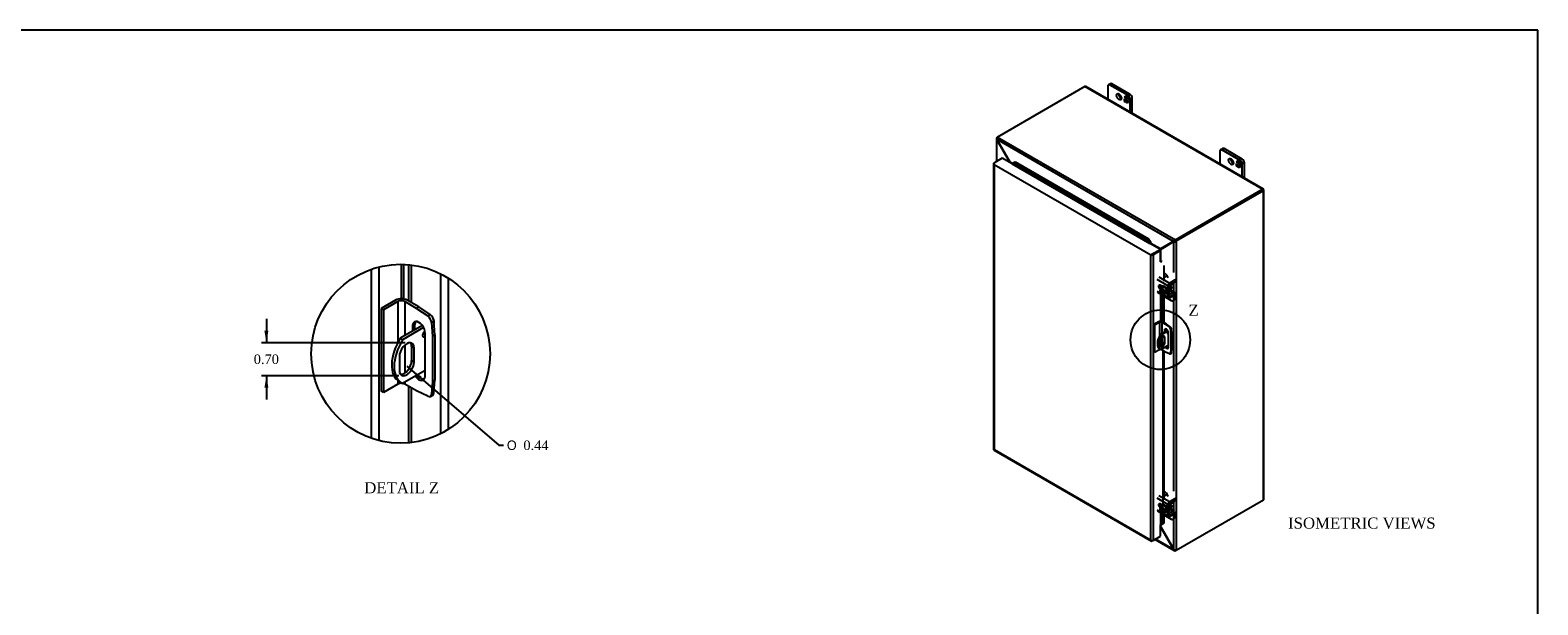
# Model space of a CAD drawing. Header units: inches. Extents: x 1 to 150, y -1 to 99.
# Tile 9 of 9: x 55 to 150, y 63 to 99. Entities that reach past the tile are written whole.
import ezdxf
from ezdxf.enums import TextEntityAlignment as Align
from ezdxf.lldxf.tags import DXFTag

# ---------------------------------------------------------------- set-up
doc = ezdxf.new("R2010")
doc.units = ezdxf.units.IN
doc.header["$MEASUREMENT"] = 0
for name, color, linetype in [('COM40153-1', 7, 'Continuous'), ('COM40153-2', 7, 'Continuous'), ('COM40675', 7, 'Continuous'), ('COM42667', 7, 'Continuous'), ('COM42780', 7, 'Continuous'), ('COM48475', 7, 'Continuous'), ('COM71102-9', 7, 'Continuous'), ('Default', 7, 'Continuous'), ('FET07710', 7, 'Continuous'), ('NTS166105', 7, 'Continuous'), ('SCC19011', 7, 'Continuous'), ('SPR20265', 7, 'Continuous'), ('WAF25035', 7, 'Continuous')]:
    doc.layers.add(name, color=color, linetype=linetype)
doc.styles.add('SEACAD_Solid_Edge_ANSI1_Symbols', font='txt')
doc.styles.add('SEACAD_Times_New_Roman', font='times.ttf')
tags = doc.linetypes.add('CENTER2', pattern=[1.125, 0.75, -0.125, 0.125, -0.125]).pattern_tags.tags
tags[10:11] = [DXFTag(74, 4), DXFTag(75, 0), DXFTag(340, '0'), DXFTag(46, 0.0), DXFTag(50, 0.0), DXFTag(44, 0.0), DXFTag(45, 0.0)]
tags[8:9] = [DXFTag(74, 4), DXFTag(75, 0), DXFTag(340, '0'), DXFTag(46, 0.0), DXFTag(50, 0.0), DXFTag(44, 0.0), DXFTag(45, 0.0)]
tags[6:7] = [DXFTag(74, 4), DXFTag(75, 0), DXFTag(340, '0'), DXFTag(46, 0.0), DXFTag(50, 0.0), DXFTag(44, 0.0), DXFTag(45, 0.0)]
tags[4:5] = [DXFTag(74, 4), DXFTag(75, 0), DXFTag(340, '0'), DXFTag(46, 0.0), DXFTag(50, 0.0), DXFTag(44, 0.0), DXFTag(45, 0.0)]
doc.dimstyles.new('HAMMOND_(STH_-_120x80)', dxfattribs={"dimtxt": 0.6, "dimasz": 0.75, "dimexe": 0.3, "dimexo": 0.3, "dimgap": 0.15, "dimtad": 0, "dimtih": 1, "dimtoh": 1, "dimzin": 0, "dimdsep": 46, "dimtxsty": 'SEACAD_Times_New_Roman', "dimblk1": '_SE_FILLED', "dimblk2": '_SE_FILLED', "dimsah": 1, "dimcen": 0.3, "dimadec": 0, "dimazin": 0, "dimtfac": 0.8, "dimtofl": 0, "dimtmove": 0, "dimatfit": 3, "dimfxl": 1, "dimtolj": 1, "dimtzin": 0, "dimarcsym": 0})

# ---------------------------------------------------------------- blocks, each defined once
blk = doc.blocks.new('SE2')
at = {"layer": 'COM40153-1', "color": 7, "linetype": 'Continuous'}
for p, q in [((125.827, 79.923), (125.827, 79.626)), ((126.31, 80.571), (125.845, 80.303)), ((125.845, 80.303), (125.896, 80.274)), ((126.337, 80.528), (125.896, 80.274)), ((126.085, 80.131), (126.136, 80.101)), ((126.085, 80.131), (126.085, 79.834)), ((126.136, 79.805), (126.136, 80.101)), ((126.555, 80.628), (126.555, 80.68)), ((125.82, 79.397), (125.871, 79.367)), ((126.369, 79.629), (125.896, 79.355)), ((126.085, 79.834), (126.136, 79.805))]:
    blk.add_line(p, q, dxfattribs=at)
for centre, major_axis, start_param, end_param in [((126.195, 80.046), (0.375, 0.65), 1.508132, 3.141593), ((126.246, 80.017), (0.375, 0.65), 1.508132, 3.204257), ((125.981, 80.012), (-0.109, -0.189), 2.356194, 5.497787), ((125.93, 80.041), (-0.109, -0.189), 2.356194, 2.906426), ((126.357, 80.387), (-0.0313, -0.0541), 3.703412, 6.283185), ((126.306, 80.416), (0.0313, 0.0541), 4.093609, 5.331168), ((126.357, 80.387), (-0.0313, -0.0541), 0, 1.076383), ((126.447, 80.68), (-0.108, 0), 2.913169, 3.654418), ((125.981, 79.716), (0.109, 0.189), 2.356194, 5.497787), ((125.93, 79.745), (0.109, 0.189), 3.37676, 5.497787)]:
    blk.add_ellipse(centre, major_axis=major_axis, ratio=0.57735, start_param=start_param, end_param=end_param, dxfattribs=at)
at = {"layer": 'COM40153-2', "color": 7, "linetype": 'Continuous'}
for p, q in [((125.743, 81.104), (125.442, 80.93)), ((125.442, 80.93), (125.442, 79.195)), ((125.492, 80.902), (125.442, 80.93)), ((125.792, 81.075), (125.492, 80.902)), ((125.492, 80.902), (125.492, 79.167)), ((125.792, 81.075), (125.792, 80.211)), ((125.941, 81.075), (125.941, 80.358)), ((126.187, 80.933), (125.941, 81.075)), ((126.236, 80.962), (125.99, 81.104)), ((126.187, 80.933), (126.236, 80.962)), ((126.187, 80.933), (126.423, 80.773)), ((126.472, 80.801), (126.236, 80.962)), ((125.941, 80.161), (125.941, 79.573)), ((126.104, 80.562), (126.154, 80.591)), ((126.104, 80.562), (126.104, 80.453)), ((126.154, 80.481), (126.154, 80.591)), ((126.369, 79.511), (126.369, 80.409)), ((126.423, 80.773), (126.472, 80.801)), ((126.553, 80.662), (126.503, 80.634)), ((126.503, 80.634), (126.524, 80.349)), ((126.524, 80.349), (126.573, 80.377)), ((126.524, 80.349), (126.524, 79.393)), ((126.573, 80.377), (126.553, 80.662)), ((126.573, 80.377), (126.573, 79.421)), ((125.492, 79.167), (125.442, 79.195)), ((125.792, 79.34), (125.492, 79.167)), ((125.792, 79.416), (125.792, 79.34)), ((125.941, 79.381), (125.941, 79.34)), ((126.187, 79.198), (125.941, 79.34)), ((126.423, 79.085), (126.187, 79.198)), ((126.478, 79.083), (126.527, 79.112)), ((126.524, 79.393), (126.503, 79.132)), ((126.503, 79.132), (126.553, 79.16)), ((126.524, 79.393), (126.573, 79.421)), ((126.553, 79.16), (126.573, 79.421))]:
    blk.add_line(p, q, dxfattribs=at)
for centre, major_axis, start_param, end_param in [((125.866, 81.032), (-0.175, 0), 3.926991, 5.497787), ((125.866, 81.032), (-0.105, 0), 3.926991, 5.497787), ((126.237, 80.486), (0.094, -0.162), 0.785398, 3.926991), ((126.286, 80.514), (0.094, -0.162), 3.408746, 3.926991), ((126.415, 80.676), (0.063, -0.108), 0.872665, 2.268928), ((126.465, 80.704), (-0.062, 0.108), 4.014257, 5.410521), ((125.866, 79.297), (0.105, 0), 1.304265, 2.356194), ((125.866, 79.297), (0.105, 0), 0.785398, 1.281716), ((126.237, 79.588), (-0.094, 0.162), 1.73559, 3.926991), ((126.286, 79.616), (-0.094, 0.162), 1.73559, 2.87444), ((126.415, 79.192), (-0.063, 0.108), 2.443461, 3.839724), ((126.465, 79.22), (-0.063, 0.108), 3.141593, 3.839724)]:
    blk.add_ellipse(centre, major_axis=major_axis, ratio=0.57735, start_param=start_param, end_param=end_param, dxfattribs=at)
at = {"layer": 'COM40675', "color": 7, "linetype": 'Continuous'}
for p, q in [((130.659, 88.452), (130.592, 88.413)), ((130.659, 88.452), (130.659, 88.452)), ((130.659, 88.452), (130.659, 88.452)), ((130.592, 88.413), (130.592, 88.413)), ((130.592, 88.413), (130.592, 88.413))]:
    blk.add_line(p, q, dxfattribs=at)
at = {"layer": 'COM42667', "color": 7, "linetype": 'Continuous'}
for p, q in [((126.333, 83.377), (125.647, 83.773)), ((125.748, 83.948), (126.434, 83.552)), ((126.282, 84.025), (126.106, 83.924)), ((126.434, 83.552), (126.775, 83.749)), ((126.775, 83.672), (126.775, 83.749)), ((126.812, 83.723), (126.812, 83.8)), ((125.647, 83.045), (125.944, 82.874)), ((125.676, 82.98), (126.362, 82.584)), ((125.978, 83.333), (125.841, 83.412)), ((125.993, 82.846), (126.333, 82.649)), ((126.333, 82.649), (126.333, 83.377)), ((126.4, 82.688), (126.4, 83.416)), ((126.434, 83.475), (126.775, 83.672)), ((126.775, 82.866), (126.434, 82.669)), ((126.775, 82.788), (126.434, 82.591)), ((126.775, 82.788), (126.775, 82.866)), ((126.812, 82.839), (126.812, 82.917)), ((126.434, 82.669), (126.4, 82.688)), ((126.333, 69.598), (125.647, 69.994)), ((125.748, 70.169), (126.434, 69.773)), ((125.978, 69.554), (125.841, 69.633)), ((126.282, 70.246), (126.106, 70.144)), ((126.333, 68.87), (126.333, 69.598)), ((126.4, 68.909), (126.4, 69.637)), ((126.434, 69.773), (126.775, 69.97)), ((126.434, 69.696), (126.775, 69.893)), ((126.775, 69.893), (126.775, 69.97)), ((126.812, 69.944), (126.812, 70.021)), ((125.647, 69.266), (125.944, 69.095)), ((125.676, 69.201), (126.362, 68.805)), ((125.993, 69.066), (126.333, 68.87)), ((126.434, 68.889), (126.4, 68.909)), ((126.775, 69.086), (126.434, 68.889)), ((126.775, 69.009), (126.434, 68.812)), ((126.775, 69.009), (126.775, 69.086)), ((126.812, 69.06), (126.812, 69.137))]:
    blk.add_line(p, q, dxfattribs=at)
for centre, major_axis, start_param, end_param in [((126.064, 83.948), (0.06, 0), 4.906133, 5.497787), ((126.687, 83.8), (-0.125, 0), 2.356194, 3.141593), ((126.687, 83.723), (-0.125, 0), 2.356194, 3.141593), ((125.841, 83.297), (0.07, -0.122), 2.356194, 5.249698), ((125.908, 83.336), (0.07, -0.122), 3.6401, 5.141192), ((126.434, 83.436), (0.072, 0.124), 0.785398, 2.356194), ((126.434, 83.436), (0.024, 0.0416), 0.785398, 2.356194), ((126.687, 82.917), (-0.125, 0), 2.356194, 3.141593), ((126.687, 82.839), (-0.125, 0), 2.356194, 3.141593), ((126.434, 82.708), (0.072, 0.124), 2.356194, 3.926991), ((126.434, 82.708), (0.024, 0.0416), 2.356194, 3.926991), ((125.841, 69.518), (0.07, -0.122), 2.356194, 5.249698), ((125.908, 69.557), (0.07, -0.122), 3.6401, 5.141192), ((126.064, 70.169), (0.06, 0), 4.906133, 5.497787), ((126.434, 69.656), (0.072, 0.124), 0.785398, 2.356194), ((126.434, 69.656), (0.024, 0.0416), 0.785398, 2.356194), ((126.687, 70.021), (-0.125, 0), 2.356194, 3.141593), ((126.687, 69.944), (-0.125, 0), 2.356194, 3.141593), ((126.434, 68.929), (0.071, 0.124), 2.356194, 3.926991), ((126.434, 68.929), (0.024, 0.0416), 2.356194, 3.926991), ((126.687, 69.137), (-0.125, 0), 2.356194, 3.141593), ((126.687, 69.06), (-0.125, 0), 2.356194, 3.141593)]:
    blk.add_ellipse(centre, major_axis=major_axis, ratio=0.57735, start_param=start_param, end_param=end_param, dxfattribs=at)
at = {"layer": 'COM42780', "color": 7, "linetype": 'Continuous'}
for p, q in [((126.179, 84.123), (126.075, 84.183)), ((126.4, 82.761), (126.402, 82.76)), ((126.439, 82.864), (126.439, 83.349)), ((126.439, 82.864), (126.473, 82.844)), ((126.461, 83.491), (126.472, 83.485)), ((126.472, 83.485), (126.676, 83.607)), ((126.473, 83.408), (126.677, 83.53)), ((126.677, 82.958), (126.473, 82.844)), ((126.477, 83.074), (126.677, 82.958)), ((126.747, 82.964), (126.508, 83.102)), ((126.669, 83.611), (126.676, 83.607)), ((126.71, 82.556), (126.71, 82.75)), ((126.777, 82.595), (126.777, 82.789)), ((126.075, 82.718), (126.533, 82.454)), ((126.658, 82.442), (126.725, 82.481)), ((126.71, 82.556), (126.777, 82.595)), ((126.179, 70.344), (126.075, 70.404)), ((126.439, 69.085), (126.439, 69.57)), ((126.461, 69.711), (126.472, 69.705)), ((126.472, 69.705), (126.676, 69.828)), ((126.473, 69.629), (126.677, 69.751)), ((126.669, 69.832), (126.676, 69.828)), ((126.075, 68.939), (126.533, 68.675)), ((126.4, 68.982), (126.402, 68.981)), ((126.439, 69.084), (126.473, 69.065)), ((126.677, 69.179), (126.473, 69.065)), ((126.477, 69.295), (126.677, 69.179)), ((126.747, 69.185), (126.508, 69.323)), ((126.658, 68.663), (126.725, 68.701)), ((126.71, 68.777), (126.71, 68.971)), ((126.71, 68.777), (126.777, 68.816)), ((126.777, 68.816), (126.777, 69.01))]:
    blk.add_line(p, q, dxfattribs=at)
for centre, major_axis, start_param, end_param in [((126.179, 83.919), (0.125, -0.217), 1.047246, 2.356194), ((126.473, 83.369), (-0.072, -0.124), 3.944444, 4.741331), ((126.473, 82.884), (0.072, 0.124), 3.112651, 3.141593), ((126.473, 83.369), (-0.024, -0.0416), 3.944444, 5.497787), ((126.473, 82.884), (0.024, 0.0416), 2.356194, 3.909538), ((126.676, 83.646), (-0.024, -0.0416), 0.802851, 1.434244), ((126.676, 83.646), (-0.072, -0.124), 0.802851, 2.085447), ((126.676, 82.841), (-0.072, -0.124), 2.356194, 3.909538), ((126.533, 82.658), (-0.125, 0.217), 2.356194, 3.926991), ((126.6, 82.697), (-0.125, 0.217), 3.141593, 3.926991), ((126.179, 70.139), (0.125, -0.217), 1.047246, 2.356194), ((126.473, 69.59), (-0.071, -0.124), 3.944444, 4.741331), ((126.473, 69.59), (-0.024, -0.0416), 3.944444, 5.497787), ((126.676, 69.867), (-0.024, -0.0416), 0.802851, 1.434244), ((126.676, 69.867), (-0.072, -0.124), 0.802851, 2.085447), ((126.473, 69.105), (0.071, 0.124), 3.112651, 3.141593), ((126.473, 69.105), (0.024, 0.0416), 2.356194, 3.909538), ((126.533, 68.879), (-0.125, 0.217), 2.356194, 3.926991), ((126.676, 69.061), (-0.072, -0.124), 3.141593, 3.909538), ((126.6, 68.918), (-0.125, 0.217), 3.141593, 3.926991)]:
    blk.add_ellipse(centre, major_axis=major_axis, ratio=0.57735, start_param=start_param, end_param=end_param, dxfattribs=at)
at = {"layer": 'COM48475', "color": 7, "linetype": 'Continuous'}
for p, q in [((121.094, 95.934), (115.59, 92.757)), ((132.306, 89.461), (121.094, 95.934)), ((132.36, 89.467), (121.148, 95.94)), ((115.508, 92.658), (115.508, 91.211)), ((115.539, 92.727), (115.59, 92.757)), ((115.567, 92.711), (115.539, 92.727)), ((115.558, 92.599), (115.539, 92.589)), ((115.539, 91.229), (115.539, 92.589)), ((115.556, 92.565), (115.539, 92.589)), ((115.556, 92.565), (115.569, 92.573)), ((116.359, 91.175), (115.556, 92.565)), ((126.682, 86.176), (115.558, 92.599)), ((115.569, 92.573), (115.558, 92.599)), ((116.372, 91.183), (115.569, 92.573)), ((115.59, 92.757), (126.802, 86.283)), ((116.359, 91.175), (116.372, 91.183)), ((116.359, 91.151), (116.359, 91.175)), ((116.526, 91.094), (116.372, 91.183)), ((126.802, 86.283), (132.306, 89.461)), ((126.802, 86.225), (132.306, 89.402)), ((132.306, 89.402), (126.802, 86.225)), ((132.378, 89.444), (132.306, 89.402)), ((132.378, 89.444), (132.306, 89.402)), ((132.306, 89.402), (132.357, 89.432)), ((132.306, 89.402), (132.306, 89.402)), ((132.306, 89.402), (132.306, 89.402)), ((132.389, 69.939), (132.389, 89.417)), ((132.357, 89.373), (126.853, 86.195)), ((132.357, 69.895), (132.357, 89.373)), ((125.868, 85.7), (125.251, 86.056)), ((125.785, 85.619), (125.785, 85.619)), ((126.671, 86.163), (125.868, 85.7)), ((125.919, 85.729), (125.868, 85.7)), ((126.683, 86.141), (125.881, 85.678)), ((125.932, 85.707), (125.881, 85.678)), ((125.881, 84.938), (125.881, 85.678)), ((126.721, 86.193), (125.919, 85.729)), ((126.734, 86.171), (125.932, 85.707)), ((126.671, 86.163), (126.721, 86.193)), ((126.682, 86.176), (126.671, 86.163)), ((126.733, 86.206), (126.682, 86.176)), ((126.683, 86.141), (126.734, 86.171)), ((126.7, 86.145), (126.683, 86.141)), ((126.751, 86.174), (126.7, 86.145)), ((126.7, 84.22), (126.7, 86.145)), ((126.733, 86.206), (126.721, 86.193)), ((126.751, 86.174), (126.734, 86.171)), ((126.758, 86.179), (126.744, 86.17)), ((126.802, 86.225), (126.802, 86.283)), ((126.802, 86.225), (126.853, 86.195)), ((126.853, 86.195), (126.853, 66.717)), ((126.7, 82.991), (126.7, 83.547)), ((126.7, 70.441), (126.7, 82.466)), ((126.7, 69.212), (126.7, 69.768)), ((126.853, 66.717), (132.357, 69.895)), ((126.7, 66.767), (126.7, 68.687)), ((125.868, 68.173), (125.862, 68.176)), ((125.868, 68.173), (125.881, 68.18)), ((125.868, 68.173), (126.671, 66.783)), ((125.881, 68.18), (125.881, 68.312)), ((125.881, 68.18), (126.683, 66.791)), ((125.517, 67.393), (126.726, 66.695)), ((126.682, 66.757), (125.549, 67.411)), ((126.671, 66.783), (126.683, 66.791)), ((126.671, 66.783), (126.682, 66.757)), ((126.7, 66.767), (126.682, 66.757)), ((126.683, 66.791), (126.7, 66.767)), ((126.802, 66.719), (126.802, 66.688)), ((126.853, 66.717), (126.802, 66.688))]:
    blk.add_line(p, q, dxfattribs=at)
for centre, radius, start, end in [((115.6, 92.658), 0.0923, 131.38184, 228.61816), ((115.745, 92.642), 0.192, 143.5515, 192.95862), ((122.936, 90.511), 5.635, 300.67784, 301.95808), ((128.562, 80.769), 5.595, 118.03554, 119.44122), ((126.858, 86.099), 0.192, 107.04138, 156.4485), ((126.722, 86.336), 0.192, 263.5515, 312.95862), ((126.806, 86.076), 0.148, 91.32685, 119.27531), ((126.679, 86.298), 0.144, 300.27197, 329.12587), ((126.773, 66.775), 0.0923, 191.38184, 288.61816), ((126.831, 66.908), 0.192, 227.04138, 276.4485)]:
    blk.add_arc(centre, radius, start, end, dxfattribs=at)
for centre, major_axis, ratio, start_param, end_param in [((121.094, 95.846), (-0.054, -0.0935), 0.57735, 3.141593, 3.926991), ((132.306, 89.373), (-0.054, -0.0935), 0.57735, 2.696031, 3.926991), ((132.281, 89.388), (-0.036, -0.0208), 0.000948, 2.356741, 3.927537), ((132.281, 89.388), (-0.036, -0.0207), 0.000948, 2.355648, 3.926445), ((132.281, 89.388), (0.108, 0.062), 0.000948, -0.784852, -0.445015), ((132.281, 89.388), (0.108, 0.062), 0.000948, 0.445015, 0.784852), ((132.281, 89.417), (-0.108, 0), 0.57735, 2.356194, 3.587154), ((132.281, 69.939), (-0.108, 0), 0.57735, 2.356194, 3.141593)]:
    blk.add_ellipse(centre, major_axis=major_axis, ratio=ratio, start_param=start_param, end_param=end_param, dxfattribs=at)
blk.add_open_spline([(116.359, 91.175), (116.361, 91.167), (116.363, 91.158), (116.365, 91.149)], degree=3, dxfattribs=at)
for points, knots in [([(116.422, 91.114), (116.422, 91.114), (116.422, 91.114), (116.421, 91.118), (116.419, 91.122), (116.415, 91.13), (116.412, 91.134), (116.405, 91.145), (116.399, 91.153), (116.386, 91.168), (116.379, 91.176), (116.372, 91.183)], [0.2468542, 0.2468542, 0.2468542, 0.2468542, 0.25, 0.25, 0.375, 0.375, 0.5, 0.5, 0.75, 0.75, 1, 1, 1, 1]), ([(125.868, 85.7), (125.861, 85.701), (125.853, 85.702), (125.837, 85.704), (125.829, 85.705), (125.816, 85.705), (125.811, 85.705), (125.802, 85.705), (125.798, 85.704), (125.793, 85.704), (125.793, 85.704), (125.793, 85.704)], [0, 0, 0, 0, 0.25, 0.25, 0.5, 0.5, 0.625, 0.625, 0.75, 0.75, 0.7531476, 0.7531476, 0.7531476, 0.7531476]), ([(125.848, 85.613), (125.85, 85.616), (125.852, 85.619), (125.857, 85.626), (125.859, 85.63), (125.865, 85.642), (125.869, 85.649), (125.875, 85.664), (125.878, 85.671), (125.881, 85.678)], [0.2723203, 0.2723203, 0.2723203, 0.2723203, 0.375, 0.375, 0.5, 0.5, 0.75, 0.75, 1, 1, 1, 1]), ([(125.881, 68.18), (125.878, 68.19), (125.875, 68.2), (125.869, 68.217), (125.866, 68.225), (125.863, 68.232)], [0, 0, 0, 0, 0.25, 0.25, 0.459374, 0.459374, 0.459374, 0.459374])]:
    blk.add_open_spline(points, degree=3, knots=knots, dxfattribs=at)
at = {"layer": 'COM71102-9', "color": 7, "linetype": 'Continuous'}
for p, q in [((115.881, 91.426), (115.415, 91.157)), ((116.5, 91.069), (115.881, 91.426)), ((115.332, 91.084), (115.332, 73.071)), ((115.343, 91.057), (115.343, 91.057)), ((115.364, 91.128), (115.415, 91.157)), ((125.244, 85.306), (115.364, 91.011)), ((115.364, 91.011), (115.364, 73.057)), ((116.5, 91.069), (125.193, 86.05)), ((116.55, 91.104), (116.651, 91.16)), ((116.55, 91.104), (116.6, 91.143)), ((125.193, 86.114), (116.55, 91.104)), ((116.6, 91.143), (116.701, 91.199)), ((116.701, 91.199), (116.651, 91.16)), ((116.651, 91.16), (125.049, 86.311)), ((116.701, 91.199), (125.1, 86.35)), ((125.1, 86.35), (125.049, 86.311)), ((125.049, 86.311), (125.193, 86.114)), ((125.1, 86.35), (125.243, 86.153)), ((125.193, 86.114), (125.243, 86.153)), ((125.811, 85.693), (125.193, 86.05)), ((125.212, 86.072), (125.251, 86.057)), ((125.812, 85.634), (125.346, 85.365)), ((125.862, 85.605), (125.396, 85.336)), ((125.453, 85.427), (125.811, 85.634)), ((125.811, 85.693), (125.811, 85.634)), ((125.862, 85.605), (125.812, 85.634)), ((125.862, 84.89), (125.862, 85.605)), ((125.295, 85.336), (125.244, 85.306)), ((125.244, 67.353), (125.244, 85.306)), ((125.274, 85.324), (125.346, 85.365)), ((125.396, 85.336), (125.396, 67.323)), ((125.891, 84.896), (125.897, 84.938)), ((126.075, 84.66), (126.075, 83.663)), ((125.862, 83.4), (125.862, 83.26)), ((125.862, 82.873), (125.862, 81.133)), ((125.917, 83.274), (125.917, 83.368)), ((125.917, 81.129), (125.917, 82.841)), ((126.016, 82.784), (126.016, 81.089)), ((126.075, 82.75), (126.075, 81.054)), ((126.016, 79.296), (126.016, 69.575)), ((126.075, 79.262), (126.075, 69.884)), ((115.361, 73.022), (125.291, 67.288)), ((115.364, 73.057), (125.244, 67.353)), ((125.862, 69.62), (125.862, 69.481)), ((125.917, 69.495), (125.917, 69.589)), ((125.862, 69.093), (125.862, 68.307)), ((125.917, 68.333), (125.917, 69.062)), ((126.016, 69.004), (126.016, 68.392)), ((126.075, 68.97), (126.075, 68.416)), ((125.396, 67.323), (125.862, 67.592)), ((125.862, 67.592), (125.862, 68.307)), ((126.016, 68.392), (125.917, 68.333)), ((125.917, 68.333), (125.976, 68.357)), ((126.075, 68.416), (125.976, 68.357)), ((126.075, 68.416), (126.016, 68.392)), ((125.273, 67.311), (125.274, 67.311)), ((125.396, 67.323), (125.345, 67.294))]:
    blk.add_line(p, q, dxfattribs=at)
for centre, radius, start, end in [((116.37, 91.493), 0.429, 290.36101, 294.79553), ((116.506, 91.181), 0.088, 292.49849, 302.55881), ((125.101, 86.046), 0.114, 13.4118, 36.72659), ((125.086, 86.091), 0.169, 348.3422, 21.60318), ((125.813, 84.814), 0.114, 23.27341, 46.5882), ((125.844, 84.778), 0.169, 38.39682, 71.6578), ((126.165, 67.982), 0.429, 125.20447, 129.63899), ((125.962, 68.256), 0.088, 117.4412, 127.50152)]:
    blk.add_arc(centre, radius, start, end, dxfattribs=at)
for centre, major_axis, ratio, start_param, end_param in [((115.44, 91.084), (0.108, 0), 0.57735, 2.356194, 3.587154), ((115.44, 91.055), (-0.076, 0.132), 0.577982, 1.231508, 1.571345), ((115.44, 91.055), (-0.076, 0.132), 0.577982, 1.230411, 1.570248), ((116.5, 91.099), (0.018, 0.0312), 0.57735, 3.926991, 4.799655), ((125.193, 86.08), (-0.018, -0.0312), 0.57735, 0.785398, 1.658063), ((125.193, 86.08), (-0.054, -0.0935), 0.57735, 1.332855, 1.658063), ((125.32, 85.351), (-0.108, -0.062), 0.000948, -1.124689, -0.784852), ((125.32, 85.351), (-0.108, -0.062), 0.000948, 0.784852, 1.124689), ((125.32, 85.38), (0.108, 0), 0.57735, 4.266828, 5.497787), ((125.888, 84.876), (0.108, 0), 0.57735, 1.48353, 1.808737), ((125.888, 84.876), (0.036, 0), 0.57735, 1.48353, 2.356194), ((115.44, 73.071), (0.108, 0), 0.57735, 3.141593, 3.587154), ((115.44, 73.101), (-0.108, -0.062), 0.000948, 0.445015, 0.784852), ((115.44, 73.101), (-0.108, -0.062), 0.000948, -0.784852, -0.445015), ((115.415, 73.115), (0.054, 0.0935), 0.57735, 2.696031, 3.141593), ((125.888, 68.292), (-0.036, 0), 0.57735, 4.625123, 5.497787), ((125.32, 67.397), (0.076, -0.132), 0.577982, 4.712938, 5.052774), ((125.345, 67.382), (0.054, 0.0935), 0.57735, 2.696031, 3.926991)]:
    blk.add_ellipse(centre, major_axis=major_axis, ratio=ratio, start_param=start_param, end_param=end_param, dxfattribs=at)
at = {"layer": 'FET07710', "color": 7, "linetype": 'Continuous'}
for p, q in [((122.705, 96.119), (122.573, 96.043)), ((122.799, 96.11), (122.667, 96.033)), ((123.948, 95.446), (122.799, 96.11)), ((122.534, 95.957), (122.534, 95.14)), ((123.816, 95.37), (122.667, 96.033)), ((123.587, 95.253), (123.674, 95.376)), ((123.602, 95.261), (123.587, 95.253)), ((123.633, 95.226), (123.587, 95.253)), ((123.587, 95), (123.587, 95.173)), ((123.587, 95.173), (123.633, 95.147)), ((123.602, 95.261), (123.633, 95.306)), ((123.633, 95.243), (123.602, 95.261)), ((123.602, 95.008), (123.602, 95.165)), ((123.647, 95.321), (123.633, 95.313)), ((123.703, 95.273), (123.633, 95.313)), ((123.633, 95.313), (123.633, 95.226)), ((123.633, 95.147), (123.633, 95.06)), ((123.642, 95.318), (123.68, 95.372)), ((123.717, 95.281), (123.647, 95.321)), ((123.674, 95.376), (123.751, 95.331)), ((123.717, 95.281), (123.703, 95.273)), ((123.703, 95.186), (123.703, 95.273)), ((123.717, 95.194), (123.703, 95.186)), ((123.745, 95.162), (123.703, 95.186)), ((123.703, 95.02), (123.703, 95.107)), ((123.703, 95.107), (123.745, 95.082)), ((123.717, 95.194), (123.717, 95.281)), ((123.745, 95.178), (123.717, 95.194)), ((123.759, 95.256), (123.745, 95.248)), ((123.814, 95.208), (123.745, 95.248)), ((123.745, 95.248), (123.745, 95.162)), ((123.751, 95.331), (123.751, 95.268)), ((123.751, 95.268), (123.783, 95.313)), ((123.765, 95.276), (123.751, 95.268)), ((123.828, 95.216), (123.759, 95.256)), ((123.765, 95.276), (123.789, 95.31)), ((123.783, 95.313), (123.86, 95.269)), ((123.828, 95.216), (123.814, 95.208)), ((123.814, 95.122), (123.814, 95.208)), ((123.828, 95.13), (123.814, 95.122)), ((123.86, 95.095), (123.814, 95.122)), ((123.816, 95.37), (123.948, 95.446)), ((123.828, 95.13), (123.828, 95.216)), ((123.86, 95.112), (123.828, 95.13)), ((123.86, 95.269), (123.86, 95.095)), ((124.081, 95.217), (123.948, 95.14)), ((123.948, 94.323), (123.948, 95.14)), ((124.081, 94.247), (124.081, 95.217)), ((123.602, 95.008), (123.587, 95)), ((123.664, 94.955), (123.587, 95)), ((123.673, 94.967), (123.602, 95.008)), ((123.633, 95.06), (123.703, 95.02)), ((123.696, 95), (123.664, 94.955)), ((123.71, 95.009), (123.696, 95)), ((123.696, 94.937), (123.696, 95)), ((123.71, 94.945), (123.696, 94.937)), ((123.773, 94.892), (123.696, 94.937)), ((123.717, 95.028), (123.703, 95.02)), ((123.71, 94.945), (123.71, 95.009)), ((123.781, 94.904), (123.71, 94.945)), ((123.717, 95.028), (123.717, 95.098)), ((123.745, 95.082), (123.745, 94.996)), ((123.745, 94.996), (123.814, 94.956)), ((123.86, 95.016), (123.773, 94.892)), ((123.814, 94.956), (123.814, 95.042)), ((123.814, 95.042), (123.86, 95.016)), ((123.82, 94.959), (123.814, 94.956)), ((123.828, 94.971), (123.828, 95.034)), ((129.605, 91.874), (129.605, 91.057)), ((129.776, 92.037), (129.644, 91.96)), ((129.87, 92.027), (129.738, 91.951)), ((130.887, 91.288), (129.738, 91.951)), ((131.019, 91.364), (129.87, 92.027)), ((130.887, 91.288), (131.019, 91.364)), ((130.659, 91.17), (130.745, 91.293)), ((130.673, 91.178), (130.659, 91.17)), ((130.704, 91.144), (130.659, 91.17)), ((130.659, 90.917), (130.659, 91.091)), ((130.659, 91.091), (130.704, 91.064)), ((130.673, 90.925), (130.659, 90.917)), ((130.735, 90.873), (130.659, 90.917)), ((130.673, 91.178), (130.704, 91.223)), ((130.704, 91.16), (130.673, 91.178)), ((130.673, 90.925), (130.673, 91.082)), ((130.744, 90.884), (130.673, 90.925)), ((130.718, 91.238), (130.704, 91.23)), ((130.774, 91.19), (130.704, 91.23)), ((130.704, 91.23), (130.704, 91.144)), ((130.704, 91.064), (130.704, 90.978)), ((130.704, 90.978), (130.774, 90.938)), ((130.713, 91.235), (130.751, 91.29)), ((130.788, 91.198), (130.718, 91.238)), ((130.767, 90.918), (130.735, 90.873)), ((130.745, 91.293), (130.822, 91.249)), ((130.781, 90.926), (130.767, 90.918)), ((130.767, 90.855), (130.767, 90.918)), ((130.781, 90.863), (130.767, 90.855)), ((130.844, 90.81), (130.767, 90.855)), ((130.788, 91.198), (130.774, 91.19)), ((130.774, 91.104), (130.774, 91.19)), ((130.788, 91.112), (130.774, 91.104)), ((130.816, 91.079), (130.774, 91.104)), ((130.774, 90.938), (130.774, 91.024)), ((130.774, 91.024), (130.816, 91)), ((130.788, 90.946), (130.774, 90.938)), ((130.781, 90.863), (130.781, 90.926)), ((130.852, 90.822), (130.781, 90.863)), ((130.788, 91.112), (130.788, 91.198)), ((130.816, 91.096), (130.788, 91.112)), ((130.788, 90.946), (130.788, 91.016)), ((130.83, 91.174), (130.816, 91.166)), ((130.885, 91.126), (130.816, 91.166)), ((130.816, 91.166), (130.816, 91.079)), ((130.816, 91), (130.816, 90.913)), ((130.816, 90.913), (130.885, 90.873)), ((130.822, 91.249), (130.822, 91.185)), ((130.822, 91.185), (130.854, 91.23)), ((130.836, 91.194), (130.822, 91.185)), ((130.899, 91.134), (130.83, 91.174)), ((130.836, 91.194), (130.86, 91.227)), ((130.931, 90.933), (130.844, 90.81)), ((130.854, 91.23), (130.931, 91.186)), ((130.899, 91.134), (130.885, 91.126)), ((130.885, 91.039), (130.885, 91.126)), ((130.899, 91.047), (130.885, 91.039)), ((130.931, 91.013), (130.885, 91.039)), ((130.885, 90.873), (130.885, 90.96)), ((130.885, 90.96), (130.931, 90.933)), ((130.891, 90.876), (130.885, 90.873)), ((130.899, 91.047), (130.899, 91.134)), ((130.931, 91.029), (130.899, 91.047)), ((130.899, 90.888), (130.899, 90.951)), ((130.931, 91.186), (130.931, 91.013)), ((131.152, 91.134), (131.019, 91.058)), ((131.019, 90.241), (131.019, 91.058)), ((131.152, 90.164), (131.152, 91.134))]:
    blk.add_line(p, q, dxfattribs=at)
for centre, major_axis, start_param, end_param in [((122.667, 95.88), (0.094, -0.162), 2.356194, 3.926991), ((122.799, 95.957), (0.094, -0.162), 2.356194, 3.141593), ((123.373, 95.37), (-0.109, 0.189), 0.649107, 2.492486), ((123.816, 95.217), (0.094, -0.162), 0.785398, 2.356194), ((123.948, 95.293), (-0.094, 0.162), 3.926991, 5.497787), ((129.738, 91.798), (0.094, -0.162), 2.356194, 3.926991), ((129.87, 91.874), (0.094, -0.162), 2.356194, 3.141593), ((130.444, 91.287), (-0.109, 0.189), 0.649107, 2.492486), ((131.019, 91.211), (-0.094, 0.162), 3.926991, 5.497787), ((130.887, 91.134), (0.094, -0.162), 0.785398, 2.356194)]:
    blk.add_ellipse(centre, major_axis=major_axis, ratio=0.57735, start_param=start_param, end_param=end_param, dxfattribs=at)
for centre in [(123.241, 95.293), (130.312, 91.211)]:
    blk.add_ellipse(centre, major_axis=(-0.109, 0.189), ratio=0.57735, dxfattribs=at)
at = {"layer": 'NTS166105', "color": 7, "linetype": 'Continuous'}
for p, q in [((129.821, 87.967), (129.821, 87.967)), ((130.047, 88.098), (130.047, 88.098))]:
    blk.add_line(p, q, dxfattribs=at)
at = {"layer": 'SCC19011', "color": 7, "linetype": 'Continuous'}
for p, q in [((125.816, 83.216), (125.944, 83.29)), ((125.968, 83.236), (125.816, 83.216)), ((125.816, 83.216), (125.816, 83.155)), ((125.831, 83.146), (125.816, 83.155)), ((125.884, 83.138), (125.816, 83.099)), ((125.816, 83.099), (125.816, 83.038)), ((125.816, 83.099), (125.831, 83.091)), ((125.816, 83.038), (125.968, 82.842)), ((125.866, 83.158), (125.845, 83.146)), ((125.845, 83.091), (125.866, 83.103)), ((126.1, 83.023), (125.866, 83.158)), ((125.866, 83.103), (126.127, 82.952)), ((125.884, 83.148), (125.884, 83.138)), ((125.884, 83.138), (126.103, 83.011)), ((126.096, 83.31), (125.944, 83.29)), ((125.968, 83.236), (126.096, 83.31)), ((126.121, 83.04), (125.968, 83.236)), ((125.968, 82.842), (126.121, 82.862)), ((126.248, 83.114), (126.096, 83.31)), ((126.121, 82.979), (126.106, 82.987)), ((126.127, 82.952), (126.106, 82.94)), ((126.106, 82.932), (126.121, 82.924)), ((126.121, 83.04), (126.248, 83.114)), ((126.121, 82.979), (126.121, 83.04)), ((126.188, 83.018), (126.121, 82.979)), ((126.188, 82.962), (126.121, 82.924)), ((126.121, 82.862), (126.248, 82.936)), ((126.121, 82.862), (126.121, 82.924)), ((126.14, 82.99), (126.188, 82.962)), ((126.188, 82.962), (126.188, 83.018)), ((126.248, 82.936), (126.248, 83.114)), ((126.558, 83.239), (126.675, 83.306)), ((125.816, 69.437), (125.944, 69.51)), ((125.968, 69.457), (125.816, 69.437)), ((125.816, 69.437), (125.816, 69.375)), ((126.096, 69.531), (125.944, 69.51)), ((125.968, 69.457), (126.096, 69.531)), ((126.121, 69.261), (125.968, 69.457)), ((126.248, 69.335), (126.096, 69.531)), ((126.558, 69.46), (126.675, 69.527)), ((125.831, 69.367), (125.816, 69.375)), ((125.884, 69.359), (125.816, 69.32)), ((125.816, 69.32), (125.816, 69.259)), ((125.816, 69.32), (125.831, 69.312)), ((125.816, 69.259), (125.968, 69.063)), ((125.866, 69.379), (125.845, 69.367)), ((125.845, 69.311), (125.866, 69.324)), ((126.1, 69.244), (125.866, 69.379)), ((125.866, 69.324), (126.127, 69.173)), ((125.884, 69.369), (125.884, 69.359)), ((125.884, 69.359), (126.103, 69.232)), ((125.968, 69.063), (126.121, 69.083)), ((126.121, 69.2), (126.106, 69.208)), ((126.127, 69.173), (126.106, 69.161)), ((126.106, 69.153), (126.121, 69.144)), ((126.121, 69.261), (126.248, 69.335)), ((126.121, 69.2), (126.121, 69.261)), ((126.188, 69.239), (126.121, 69.2)), ((126.188, 69.183), (126.121, 69.144)), ((126.121, 69.083), (126.248, 69.157)), ((126.121, 69.083), (126.121, 69.144)), ((126.14, 69.211), (126.188, 69.183)), ((126.188, 69.183), (126.188, 69.239)), ((126.248, 69.157), (126.248, 69.335))]:
    blk.add_line(p, q, dxfattribs=at)
for centre, start, end in [((125.838, 83.16), 242.85249, 296.62296), ((125.838, 83.105), 242.85268, 296.62277), ((125.838, 69.381), 242.85249, 296.62296), ((125.838, 69.326), 242.85268, 296.62277)]:
    blk.add_arc(centre, 0.0158, start, end, dxfattribs=at)
for centre, major_axis, start_param, end_param in [((125.968, 83.039), (0.099, -0.171), 0.958412, 3.753977), ((125.968, 83.039), (-0.099, 0.171), 0.958412, 3.753977), ((125.976, 83.043), (0.094, -0.162), 0.96774, 3.744649), ((125.976, 83.043), (-0.094, 0.162), 0.96774, 3.683488), ((125.997, 83.055), (0.094, -0.162), 3.254972, 3.744649), ((125.997, 83.055), (-0.094, 0.162), 0.96774, 3.028213), ((125.968, 69.26), (0.099, -0.171), 0.958412, 3.753977), ((125.976, 69.264), (0.094, -0.162), 0.96774, 3.744649), ((125.997, 69.276), (0.094, -0.162), 3.254972, 3.744649), ((125.968, 69.26), (-0.099, 0.171), 0.958412, 3.753977), ((125.976, 69.264), (-0.094, 0.162), 0.96774, 3.694684), ((125.997, 69.276), (-0.094, 0.162), 0.96774, 3.028213)]:
    blk.add_ellipse(centre, major_axis=major_axis, ratio=0.57735, start_param=start_param, end_param=end_param, dxfattribs=at)
for points, knots in [([(126.106, 82.987), (126.104, 82.988), (126.103, 82.99), (126.103, 82.992), (126.103, 82.993), (126.104, 82.994)], [0, 0, 0, 0, 0.5, 0.5, 0.7956866, 0.7956866, 0.7956866, 0.7956866]), ([(126.106, 82.94), (126.104, 82.939), (126.103, 82.937), (126.103, 82.934), (126.104, 82.933), (126.106, 82.932)], [0, 0, 0, 0, 0.5, 0.5, 1, 1, 1, 1]), ([(126.106, 69.208), (126.104, 69.209), (126.103, 69.211), (126.103, 69.213), (126.103, 69.214), (126.104, 69.215)], [0, 0, 0, 0, 0.5, 0.5, 0.7956866, 0.7956866, 0.7956866, 0.7956866]), ([(126.106, 69.161), (126.104, 69.16), (126.103, 69.158), (126.103, 69.155), (126.104, 69.154), (126.106, 69.153)], [0, 0, 0, 0, 0.5, 0.5, 1, 1, 1, 1])]:
    blk.add_open_spline(points, degree=3, knots=knots, dxfattribs=at)
at = {"layer": 'SPR20265', "color": 7, "linetype": 'Continuous'}
for centre, start_param, end_param in [((126.545, 83.209), 6.272242, 6.283185), ((126.545, 83.209), 0, 3.158928), ((126.545, 69.43), 0.542028, 3.158928)]:
    blk.add_ellipse(centre, major_axis=(-0.0175, 0), ratio=0.57735, start_param=start_param, end_param=end_param, dxfattribs=at)
for points, knots in [([(126.453, 83.051), (126.465, 83.058), (126.489, 83.08), (126.507, 83.137), (126.5, 83.217), (126.471, 83.288), (126.448, 83.326), (126.44, 83.337)], [0.31210189, 0.31210189, 0.31210189, 0.31210189, 0.32034535, 0.33031515, 0.34219544, 0.35341476, 0.35825254, 0.35825254, 0.35825254, 0.35825254]), ([(126.44, 83.038), (126.445, 83.042), (126.462, 83.063), (126.478, 83.114), (126.469, 83.193), (126.45, 83.244), (126.44, 83.266)], [0.49188015, 0.49188015, 0.49188015, 0.49188015, 0.49540495, 0.50699867, 0.51872295, 0.52751428, 0.52751428, 0.52751428, 0.52751428]), ([(126.441, 83.079), (126.444, 83.095), (126.445, 83.118), (126.441, 83.142), (126.441, 83.147)], [0.68648378, 0.68648378, 0.68648378, 0.68648378, 0.69453956, 0.69663069, 0.69663069, 0.69663069, 0.69663069]), ([(126.482, 83.077), (126.484, 83.078), (126.503, 83.088), (126.529, 83.122), (126.537, 83.195), (126.517, 83.28), (126.481, 83.344), (126.456, 83.376), (126.45, 83.383)], [0.14236822, 0.14236822, 0.14236822, 0.14236822, 0.1436627, 0.15466778, 0.16564581, 0.17708727, 0.18822376, 0.19174776, 0.19174776, 0.19174776, 0.19174776]), ([(126.563, 83.209), (126.56, 83.237), (126.552, 83.289), (126.513, 83.363), (126.483, 83.4), (126.474, 83.409)], [0, 0, 0, 0, 0.01084688, 0.0232791, 0.02816128, 0.02816128, 0.02816128, 0.02816128]), ([(126.453, 69.271), (126.465, 69.278), (126.489, 69.301), (126.507, 69.358), (126.5, 69.438), (126.471, 69.509), (126.448, 69.547), (126.44, 69.558)], [0.31210189, 0.31210189, 0.31210189, 0.31210189, 0.32034535, 0.33031515, 0.34219544, 0.35341476, 0.35825254, 0.35825254, 0.35825254, 0.35825254]), ([(126.44, 69.258), (126.445, 69.263), (126.462, 69.284), (126.478, 69.335), (126.469, 69.413), (126.45, 69.465), (126.44, 69.487)], [0.49188015, 0.49188015, 0.49188015, 0.49188015, 0.49540495, 0.50699867, 0.51872295, 0.52751428, 0.52751428, 0.52751428, 0.52751428]), ([(126.482, 69.297), (126.484, 69.298), (126.503, 69.309), (126.529, 69.343), (126.537, 69.416), (126.517, 69.501), (126.481, 69.565), (126.456, 69.597), (126.45, 69.604)], [0.14236822, 0.14236822, 0.14236822, 0.14236822, 0.1436627, 0.15466778, 0.16564581, 0.17708727, 0.18822376, 0.19174776, 0.19174776, 0.19174776, 0.19174776]), ([(126.563, 69.43), (126.56, 69.457), (126.552, 69.51), (126.513, 69.583), (126.483, 69.62), (126.474, 69.63)], [0, 0, 0, 0, 0.01084688, 0.0232791, 0.02816128, 0.02816128, 0.02816128, 0.02816128]), ([(126.441, 69.299), (126.444, 69.316), (126.445, 69.339), (126.441, 69.363), (126.441, 69.368)], [0.68648378, 0.68648378, 0.68648378, 0.68648378, 0.69453956, 0.69663069, 0.69663069, 0.69663069, 0.69663069])]:
    blk.add_open_spline(points, degree=3, knots=knots, dxfattribs=at)
at = {"layer": 'WAF25035', "color": 7, "linetype": 'Continuous'}
for p, q in [((126.003, 83.348), (125.971, 83.329)), ((126.221, 82.896), (126.253, 82.915)), ((126.003, 69.569), (125.971, 69.55)), ((126.221, 69.117), (126.253, 69.136))]:
    blk.add_line(p, q, dxfattribs=at)
for centre, start_param, end_param in [((126.096, 83.113), 0, 0.412589), ((126.096, 83.113), 2.729004, 6.283185), ((126.128, 83.131), 3.141593, 6.283185), ((126.096, 69.334), 0, 0.412589), ((126.096, 69.334), 2.729004, 6.283185), ((126.128, 69.352), 3.141593, 6.283185)]:
    blk.add_ellipse(centre, major_axis=(-0.125, 0.217), ratio=0.57735, start_param=start_param, end_param=end_param, dxfattribs=at)
blk = doc.blocks.new('SE4')
at = {"color": 7, "linetype": 'Continuous', "style": 'SEACAD_Times_New_Roman'}
blk.add_text('Z', height=0.7, dxfattribs=at).set_placement((127.624, 82.19), align=Align.TOP_LEFT)
blk = doc.blocks.new('SE3')
at = {"layer": 'Default', "color": 7, "linetype": 'CENTER2'}
blk.add_circle((125.853, 79.979), 1.879, dxfattribs=at)
at = {"layer": 'Default'}
blk.add_blockref('SE4', (0, 0), dxfattribs=at)
blk = doc.blocks.new('SE5')
at = {"layer": 'COM40153-1', "color": 7, "linetype": 'Continuous'}
for p, q in [((79.301, 80.874), (77.906, 80.069)), ((80.037, 81.045), (80.037, 81.201)), ((77.906, 80.069), (78.058, 79.981)), ((79.382, 80.745), (78.058, 79.981)), ((78.626, 79.552), (78.779, 79.463)), ((78.626, 79.552), (78.626, 78.662)), ((78.779, 78.574), (78.779, 79.463)), ((77.852, 78.928), (77.852, 78.039)), ((79.48, 78.046), (78.058, 77.225)), ((78.626, 78.662), (78.779, 78.574)), ((77.833, 77.35), (77.986, 77.262))]:
    blk.add_line(p, q, dxfattribs=at)
for centre, major_axis, start_param, end_param in [((79.713, 81.201), (-0.324, 0), 2.913169, 3.654418), ((78.958, 79.299), (1.125, 1.949), 1.508132, 3.141593), ((79.111, 79.21), (1.125, 1.949), 1.508132, 3.204257), ((79.442, 80.321), (-0.094, -0.162), 3.703412, 6.283185), ((79.289, 80.409), (0.094, 0.162), 4.093609, 5.331168), ((79.442, 80.321), (-0.094, -0.162), 0, 1.076383), ((78.315, 79.196), (-0.328, -0.568), 2.356194, 5.497787), ((78.163, 79.284), (-0.328, -0.568), 2.356194, 2.906426), ((78.315, 78.307), (0.328, 0.568), 2.356194, 5.497787), ((78.163, 78.395), (0.328, 0.568), 3.37676, 5.497787)]:
    blk.add_ellipse(centre, major_axis=major_axis, ratio=0.57735, start_param=start_param, end_param=end_param, dxfattribs=at)
at = {"layer": 'COM40153-2', "color": 7, "linetype": 'Continuous'}
for p, q in [((77.599, 82.471), (76.698, 81.951)), ((76.698, 81.951), (76.698, 76.746)), ((76.846, 81.865), (76.698, 81.951)), ((77.748, 82.385), (76.846, 81.865)), ((76.846, 81.865), (76.846, 76.66)), ((77.748, 82.385), (77.748, 79.792)), ((78.193, 82.385), (78.193, 80.235)), ((78.931, 81.959), (78.193, 82.385)), ((79.08, 82.045), (78.342, 82.471)), ((78.931, 81.959), (79.08, 82.045)), ((78.931, 81.959), (79.64, 81.478)), ((79.789, 81.564), (79.08, 82.045)), ((78.684, 80.847), (78.833, 80.932)), ((78.684, 80.847), (78.684, 80.518)), ((78.833, 80.604), (78.833, 80.932)), ((79.64, 81.478), (79.789, 81.564)), ((80.03, 81.147), (79.881, 81.061)), ((79.881, 81.061), (79.943, 80.207)), ((80.092, 80.292), (80.03, 81.147)), ((79.48, 77.693), (79.48, 80.387)), ((79.943, 80.207), (80.092, 80.292)), ((79.943, 80.207), (79.943, 77.338)), ((80.092, 80.292), (80.092, 77.424)), ((78.193, 79.642), (78.193, 77.878)), ((77.748, 77.18), (76.846, 76.66)), ((77.748, 77.407), (77.748, 77.18)), ((78.193, 77.303), (78.193, 77.18)), ((78.931, 76.754), (78.193, 77.18)), ((79.943, 77.338), (79.881, 76.556)), ((79.943, 77.338), (80.092, 77.424)), ((80.03, 76.641), (80.092, 77.424)), ((76.846, 76.66), (76.698, 76.746)), ((79.64, 76.416), (78.931, 76.754)), ((79.805, 76.41), (79.953, 76.496)), ((79.881, 76.556), (80.03, 76.641))]:
    blk.add_line(p, q, dxfattribs=at)
for centre, major_axis, start_param, end_param in [((77.971, 82.257), (-0.525, 0), 3.926991, 5.497787), ((77.971, 82.257), (-0.315, 0), 3.926991, 5.497787), ((79.082, 80.617), (0.281, -0.487), 0.785398, 3.926991), ((79.231, 80.703), (0.281, -0.487), 3.408746, 3.926991), ((79.617, 81.187), (0.188, -0.325), 0.872665, 2.268928), ((79.766, 81.272), (-0.187, 0.325), 4.014257, 5.410521), ((77.971, 77.052), (0.315, 0), 1.304265, 2.356194), ((77.971, 77.052), (0.315, 0), 0.785398, 1.281716), ((79.082, 77.923), (-0.281, 0.487), 1.73559, 3.926991), ((79.231, 78.008), (-0.281, 0.487), 1.73559, 2.87444), ((79.617, 76.735), (-0.188, 0.325), 2.443461, 3.839724), ((79.766, 76.821), (-0.188, 0.325), 3.141593, 3.839724)]:
    blk.add_ellipse(centre, major_axis=major_axis, ratio=0.57735, start_param=start_param, end_param=end_param, dxfattribs=at)
at = {"layer": 'COM48475', "color": 7, "linetype": 'Continuous'}
for p, q in [((80.473, 74.063), (80.473, 84.129)), ((80.931, 83.87), (80.931, 74.322))]:
    blk.add_line(p, q, dxfattribs=at)
at = {"layer": 'COM71102-9', "color": 7, "linetype": 'Continuous'}
for p, q in [((77.959, 84.734), (77.959, 82.56)), ((78.124, 82.547), (78.124, 84.731)), ((78.421, 84.713), (78.421, 82.426)), ((78.598, 84.695), (78.598, 82.323)), ((76.103, 73.762), (76.103, 84.43)), ((76.561, 84.565), (76.561, 73.627)), ((78.421, 77.049), (78.421, 73.479)), ((78.598, 76.947), (78.598, 73.497))]:
    blk.add_line(p, q, dxfattribs=at)
blk = doc.blocks.new('DMBLK7147')
at = {"layer": 'Default', "linetype": 'Continuous'}
for points in [[(69.34, 80.544), (69.465, 79.794), (69.59, 80.544)], [(69.34, 76.958), (69.59, 76.958), (69.465, 77.708)]]:
    blk.add_hatch(color=7, dxfattribs=at).paths.add_polyline_path(points)
at = {"layer": 'Default', "color": 7, "linetype": 'Continuous'}
for p, q in [((69.465, 81.294), (69.465, 79.794)), ((78.223, 79.794), (69.165, 79.794)), ((77.808, 77.708), (69.165, 77.708)), ((69.465, 77.708), (69.465, 76.208))]:
    blk.add_line(p, q, dxfattribs=at)
at = {"layer": 'Default', "color": 7, "linetype": 'Continuous', "style": 'SEACAD_Times_New_Roman'}
blk.add_text('0.70', height=0.6, dxfattribs=at).set_placement((68.668, 79.051), align=Align.TOP_LEFT)
blk = doc.blocks.new('_SE_FILLED')
at = {"color": 0}
blk.add_line((0, 0), (-1, 0), dxfattribs=at)
blk.add_solid([(0, 0), (-1, -0.1665), (-1, 0.1665), (0, 0)], dxfattribs=at)
blk = doc.blocks.new('DMBLK7148')
at = {"layer": 'Default', "linetype": 'Continuous'}
blk.add_hatch(color=7, dxfattribs=at).paths.add_polyline_path([(79.257, 77.664), (78.606, 78.057), (79.094, 77.474)])
at = {"layer": 'Default', "color": 7, "linetype": 'Continuous'}
for p, q in [((78.315, 78.307), (84.12, 73.33)), ((84.12, 73.33), (84.42, 73.33))]:
    blk.add_line(p, q, dxfattribs=at)
for s, style, p in [('O', 'SEACAD_Solid_Edge_ANSI1_Symbols', (84.63, 73.63)), ('0.44', 'SEACAD_Times_New_Roman', (85.674, 73.63))]:
    blk.add_text(s, height=0.6, dxfattribs=dict(at, style=style)).set_placement(p, align=Align.TOP_LEFT)
blk = doc.blocks.new('BORDER')
at = {"layer": 'Default', "color": 7, "linetype": 'Continuous'}
for p, q in [((0, 27.86), (-41.86, 27.86)), ((0, 0), (0, 27.86))]:
    blk.add_line(p, q, dxfattribs=at)

msp = doc.modelspace()

# ---------------------------------------------------------------- linework, layer by layer
at = {"color": 7, "linetype": 'CENTER2'}
msp.add_circle((77.931, 79.096), 5.638, dxfattribs=at)

# ---------------------------------------------------------------- block references
at = {"layer": 'Default', "color": 7, "xscale": 3.56, "yscale": 3.56, "zscale": 3.56}
msp.add_blockref('BORDER', (149.664, 0.311), dxfattribs=at)
at = {"layer": 'Default'}
for name in ['SE2', 'SE5', 'SE3']:
    msp.add_blockref(name, (0, 0), dxfattribs=at)

# ---------------------------------------------------------------- texts
at = {"layer": 'Default', "color": 7, "linetype": 'Continuous', "style": 'SEACAD_Times_New_Roman'}
for s, p in [('DETAIL Z', (75.634, 70.998)), ('ISOMETRIC VIEWS', (133.908, 68.771))]:
    msp.add_text(s, height=0.7, dxfattribs=at).set_placement(p, align=Align.TOP_LEFT)

# ---------------------------------------------------------------- dimensions: what is measured, and where the dimension line sits
at = {"layer": 'Default', "color": 7, "linetype": 'Continuous'}
dim = msp.add_linear_dim(base=(69.465, 77.708), p1=(78.523, 79.794), p2=(78.108, 77.708), angle=90, text='\\A1;<>', dimstyle='HAMMOND_(STH_-_120x80)', override={"dimlfac": 0.333333}, dxfattribs=at)
dim.commit()
dim.dimension.update_dxf_attribs({"geometry": 'DMBLK7147', "text_midpoint": (69.465, 78.751), "dimtype": 160})
dim = msp.add_radius_dim(center=(78.315, 78.307), mpoint=(78.608, 78.06), text='\\A1;<>', dimstyle='HAMMOND_(STH_-_120x80)', override={"dimlfac": 0.333333}, dxfattribs=at)
dim.commit()
dim.dimension.update_dxf_attribs({"geometry": 'DMBLK7148', "text_midpoint": (84.42, 73.33), "dimtype": 164})

doc.saveas('drawing.dxf')
